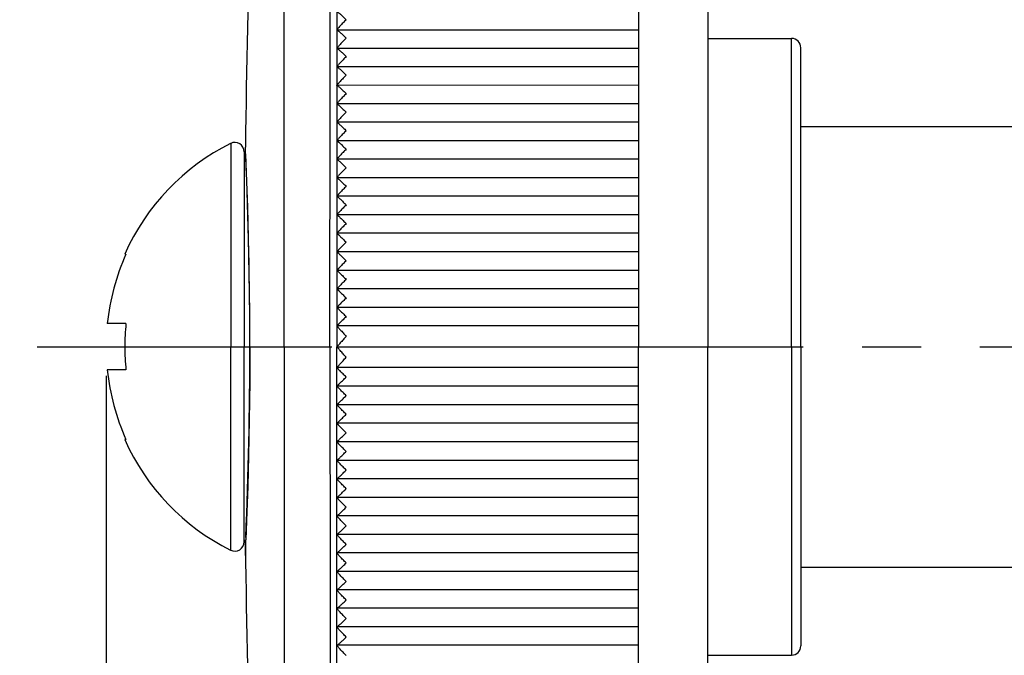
# Model space of a CAD drawing. Header units: millimetres. Extents: x 3128 to 4464, y 361 to 1027.
# Tile 8 of 19: x 3182 to 3204, y 841 to 855. Entities that reach past the tile are written whole.
import ezdxf

# ---------------------------------------------------------------- set-up
doc = ezdxf.new("R2010")
doc.units = ezdxf.units.MM
doc.header["$LTSCALE"] = 0.1
doc.linetypes.add('CENTERX2', pattern=[101.6, 63.5, -12.7, 12.7, -12.7])
for name, color, linetype in [('03___PRT_ALL_CURVES', 7, 'Continuous'), ('CENTER', 1, 'CENTERX2'), ('DIM', 3, 'Continuous')]:
    doc.layers.add(name, color=color, linetype=linetype)
doc.styles.get("Standard").update_dxf_attribs({"font": 'arial_0.ttf'})
doc.dimstyles.new('ISO-25', dxfattribs={"dimtxt": 2.5, "dimasz": 2.5, "dimexe": 1.25, "dimexo": 0.625, "dimtad": 1, "dimtxsty": 'Standard', "dimcen": 2.5, "dimadec": 0, "dimazin": 0, "dimtfac": 1, "dimtmove": 0, "dimatfit": 3, "dimfxl": 1, "dimarcsym": 0})

# ---------------------------------------------------------------- blocks, each defined once
blk = doc.blocks.new('*D146')
at = {"layer": 'Defpoints', "color": 0, "transparency": 16777216}
for p in [(3229.939, 907.135), (3169.203, 836.135), (3184.28, 836.135)]:
    blk.add_point(p, dxfattribs=at)
at = {"layer": 'DIM', "color": 0, "lineweight": -2, "transparency": 16777216}
for p, q in [((3229.314, 907.135), (3167.953, 907.135)), ((3169.203, 904.635), (3169.203, 838.635)), ((3183.655, 836.135), (3167.953, 836.135))]:
    blk.add_line(p, q, dxfattribs=at)
at = {"layer": 'DIM', "color": 0, "transparency": 16777216}
for points in [[(3168.786, 904.635), (3169.62, 904.635), (3169.203, 907.135)], [(3168.786, 838.635), (3169.62, 838.635), (3169.203, 836.135)]]:
    blk.add_solid(points, dxfattribs=at)
at = {"layer": 'DIM', "color": 0, "transparency": 16777216, "insert": (3167.323, 871.635), "char_height": 2.5, "attachment_point": 5, "rotation": 90}
blk.add_mtext('71', dxfattribs=at)
blk = doc.blocks.new('*D147')
at = {"layer": 'Defpoints', "color": 0, "transparency": 16777216}
for p in [(3184.28, 848.135), (3239.254, 840.126), (3184.28, 813.168)]:
    blk.add_point(p, dxfattribs=at)
at = {"layer": 'DIM', "color": 0, "lineweight": -2, "transparency": 16777216}
for p, q in [((3184.28, 847.51), (3184.28, 811.918)), ((3239.254, 839.501), (3239.254, 811.918)), ((3236.754, 813.168), (3186.78, 813.168))]:
    blk.add_line(p, q, dxfattribs=at)
at = {"layer": 'DIM', "color": 0, "transparency": 16777216}
for points in [[(3186.78, 813.585), (3186.78, 812.752), (3184.28, 813.168)], [(3236.754, 813.585), (3236.754, 812.752), (3239.254, 813.168)]]:
    blk.add_solid(points, dxfattribs=at)
at = {"layer": 'DIM', "color": 0, "transparency": 16777216, "insert": (3211.767, 815.065), "char_height": 2.5, "attachment_point": 5}
blk.add_mtext('55', dxfattribs=at)

msp = doc.modelspace()

# ---------------------------------------------------------------- linework, layer by layer
at = {"color": 7, "linetype": 'Continuous'}
for p, q in [((3195.754, 875.135), (3195.754, 848.135)), ((3197.254, 875.135), (3197.254, 848.135)), ((3189.254, 866.507), (3189.254, 848.135)), ((3189.254, 854.965), (3189.256, 854.967)), ((3195.754, 854.967), (3189.254, 854.965)), ((3197.254, 854.785), (3199.054, 854.785)), ((3199.054, 848.135), (3199.054, 854.785)), ((3189.254, 854.568), (3189.256, 854.57)), ((3195.754, 854.57), (3189.254, 854.568)), ((3199.254, 848.135), (3199.254, 854.585)), ((3189.254, 854.171), (3189.256, 854.172)), ((3195.754, 854.172), (3189.254, 854.171)), ((3189.254, 853.774), (3189.255, 853.775)), ((3195.754, 853.775), (3189.254, 853.774)), ((3189.254, 853.376), (3189.255, 853.377)), ((3195.754, 853.377), (3189.254, 853.376)), ((3189.254, 852.977), (3189.255, 852.978)), ((3195.754, 852.978), (3189.254, 852.977)), ((3199.254, 852.885), (3204.254, 852.885)), ((3186.965, 852.522), (3186.965, 848.135)), ((3187.283, 852.417), (3187.282, 852.442)), ((3187.286, 852.352), (3187.283, 852.417)), ((3189.254, 852.579), (3189.255, 852.58)), ((3195.754, 852.58), (3189.254, 852.579)), ((3187.254, 852.343), (3187.254, 848.135)), ((3187.29, 852.248), (3187.286, 852.352)), ((3187.312, 851.694), (3187.288, 852.296)), ((3189.254, 852.18), (3189.255, 852.181)), ((3195.754, 852.181), (3189.256, 852.181)), ((3189.254, 851.781), (3189.255, 851.782)), ((3195.754, 851.782), (3189.256, 851.782)), ((3189.254, 851.382), (3189.255, 851.382)), ((3195.754, 851.382), (3189.256, 851.382)), ((3189.254, 850.983), (3189.255, 850.983)), ((3195.754, 850.983), (3189.256, 850.983)), ((3189.254, 850.583), (3189.254, 850.583)), ((3195.754, 850.583), (3189.256, 850.583)), ((3184.708, 850.135), (3184.68, 850.135)), ((3189.254, 850.183), (3189.254, 850.184)), ((3195.754, 850.184), (3189.255, 850.184)), ((3189.254, 849.784), (3189.254, 849.784)), ((3195.754, 849.784), (3189.255, 849.784)), ((3189.254, 849.384), (3189.254, 849.384)), ((3195.754, 849.384), (3189.255, 849.384)), ((3189.254, 848.984), (3189.254, 848.984)), ((3195.754, 848.984), (3189.255, 848.984)), ((3184.708, 848.635), (3184.305, 848.635)), ((3195.754, 848.584), (3189.254, 848.584)), ((3184.68, 848.135), (3187.254, 848.135)), ((3186.965, 843.748), (3186.965, 848.135)), ((3187.254, 843.927), (3187.254, 848.135)), ((3189.254, 829.763), (3189.254, 848.135)), ((3195.754, 821.135), (3195.754, 848.135)), ((3197.254, 821.135), (3197.254, 848.135)), ((3199.054, 848.135), (3199.054, 841.485)), ((3199.254, 848.135), (3199.254, 841.685)), ((3184.708, 847.635), (3184.305, 847.635)), ((3195.754, 847.686), (3189.254, 847.686)), ((3189.254, 847.286), (3189.254, 847.286)), ((3195.754, 847.286), (3189.255, 847.286)), ((3189.254, 846.886), (3189.254, 846.886)), ((3195.754, 846.886), (3189.255, 846.886)), ((3189.254, 846.486), (3189.254, 846.486)), ((3195.754, 846.486), (3189.255, 846.486)), ((3184.708, 846.135), (3184.68, 846.135)), ((3189.254, 846.086), (3189.254, 846.086)), ((3195.754, 846.086), (3189.255, 846.086)), ((3189.254, 845.686), (3189.254, 845.686)), ((3195.754, 845.686), (3189.256, 845.686)), ((3189.254, 845.287), (3189.255, 845.287)), ((3195.754, 845.287), (3189.256, 845.287)), ((3189.254, 844.888), (3189.255, 844.887)), ((3195.754, 844.887), (3189.256, 844.887)), ((3187.312, 844.575), (3187.288, 843.973)), ((3189.254, 844.488), (3189.255, 844.488)), ((3195.754, 844.488), (3189.256, 844.488)), ((3187.286, 843.917), (3187.283, 843.852)), ((3187.29, 844.021), (3187.286, 843.917)), ((3189.254, 844.089), (3189.255, 844.089)), ((3195.754, 844.089), (3189.256, 844.089)), ((3187.283, 843.852), (3187.282, 843.827)), ((3189.254, 843.691), (3189.255, 843.69)), ((3195.754, 843.69), (3189.254, 843.691)), ((3189.254, 843.292), (3189.255, 843.291)), ((3195.754, 843.291), (3189.254, 843.292)), ((3199.254, 843.385), (3204.254, 843.385)), ((3189.254, 842.894), (3189.255, 842.893)), ((3195.754, 842.893), (3189.254, 842.894)), ((3189.254, 842.496), (3189.255, 842.495)), ((3195.754, 842.495), (3189.254, 842.496)), ((3189.254, 842.098), (3189.256, 842.097)), ((3195.754, 842.097), (3189.254, 842.098)), ((3189.254, 841.701), (3189.256, 841.7)), ((3195.754, 841.7), (3189.254, 841.701)), ((3197.254, 841.485), (3199.054, 841.485))]:
    msp.add_line(p, q, dxfattribs=at)
msp.add_line((3189.254, 848.135), (3195.754, 848.135))
for points in [[(3187.378, 848.135), (3187.375, 848.88), (3187.365, 849.711), (3187.349, 850.476), (3187.331, 851.146), (3187.312, 851.694)], [(3187.378, 848.135), (3187.375, 847.39), (3187.365, 846.559), (3187.349, 845.793), (3187.331, 845.123), (3187.312, 844.575)]]:
    msp.add_lwpolyline(points, dxfattribs=at)
for centre, start, end in [((3304.899, 914.811), 346.72982, 346.72982), ((3305.4, 914.629), 343.19785, 343.19785)]:
    msp.add_arc(centre, 112, start, end)
for centre, radius, start, end in [((3520.629, 848.132), 333.375, 175.72053, 179.25926), ((3199.054, 854.585), 0.2, 0, 90), ((3189.159, 848.135), 4.905, 116.5793, 155.9383), ((3187.054, 852.343), 0.2, 0, 116.5793), ((3090.922, 848.134), 96.456, 0.0005, 2.44477), ((3189.159, 848.135), 4.88, 155.8043, 174.1189), ((3189.159, 848.135), 4.479, 173.5907, 180), ((3189.159, 848.135), 4.479, 180, 186.4093), ((3090.922, 848.136), 96.456, 357.55523, 359.9995), ((3189.159, 848.135), 4.88, 185.8811, 204.1957), ((3189.159, 848.135), 4.905, 204.0617, 243.4207), ((3187.054, 843.927), 0.2, 243.4207, 0), ((3520.629, 848.137), 333.375, 180.74074, 184.27947), ((3199.054, 841.685), 0.2, 270, 0)]:
    msp.add_arc(centre, radius, start, end, dxfattribs=at)
for points, knots in [([(3189.105, 848.135), (3189.105, 849.411), (3189.106, 851.956), (3189.11, 855.758), (3189.116, 859.513), (3189.124, 862.597), (3189.131, 865.011), (3189.138, 866.757), (3189.145, 868.436), (3189.152, 869.781), (3189.158, 870.797), (3189.163, 871.499), (3189.167, 872.144), (3189.171, 872.717), (3189.174, 873.141), (3189.177, 873.43), (3189.178, 873.602), (3189.179, 873.739), (3189.18, 873.839), (3189.18, 873.9), (3189.181, 873.928), (3189.181, 873.935)], [0, 0, 0, 0, 0.148374, 0.296009, 0.441997, 0.584993, 0.654701, 0.722633, 0.788083, 0.849925, 0.878951, 0.906289, 0.931487, 0.953954, 0.972937, 0.980845, 0.987537, 0.992895, 0.99681, 0.999197, 1, 1, 1, 1]), ([(3188.117, 848.135), (3188.117, 849.352), (3188.118, 851.781), (3188.121, 855.409), (3188.125, 858.995), (3188.132, 861.943), (3188.138, 864.253), (3188.143, 865.93), (3188.149, 867.548), (3188.155, 868.849), (3188.161, 869.839), (3188.165, 870.529), (3188.169, 871.169), (3188.173, 871.745), (3188.176, 872.177), (3188.179, 872.475), (3188.18, 872.654), (3188.182, 872.8), (3188.182, 872.907), (3188.184, 872.972), (3188.183, 873.002), (3188.184, 873.009)], [0, 0, 0, 0, 0.146819, 0.292938, 0.437507, 0.579289, 0.648529, 0.716152, 0.781526, 0.843671, 0.873051, 0.900916, 0.926846, 0.950269, 0.970397, 0.978909, 0.986191, 0.992083, 0.99643, 0.9991, 1, 1, 1, 1]), ([(3189.454, 855.19), (3189.432, 855.168), (3189.398, 855.134), (3189.356, 855.089), (3189.326, 855.057), (3189.299, 855.026), (3189.279, 855.003), (3189.267, 854.987), (3189.26, 854.978), (3189.256, 854.971), (3189.254, 854.967), (3189.254, 854.965)], [0, 0, 0, 0, 0.315708, 0.470198, 0.618001, 0.754176, 0.871121, 0.918781, 0.956997, 0.984383, 1, 1, 1, 1]), ([(3189.26, 855.363), (3189.264, 855.361), (3189.275, 855.353), (3189.293, 855.339), (3189.316, 855.32), (3189.35, 855.29), (3189.397, 855.246), (3189.435, 855.209), (3189.454, 855.19)], [0, 0, 0, 0, 0.058643, 0.149723, 0.26384, 0.394346, 0.686138, 1, 1, 1, 1]), ([(3189.259, 854.966), (3189.263, 854.964), (3189.274, 854.957), (3189.292, 854.943), (3189.314, 854.924), (3189.349, 854.893), (3189.396, 854.849), (3189.435, 854.811), (3189.454, 854.792)], [0, 0, 0, 0, 0.055734, 0.145486, 0.259389, 0.390338, 0.683946, 1, 1, 1, 1]), ([(3189.454, 854.792), (3189.432, 854.769), (3189.398, 854.736), (3189.356, 854.691), (3189.326, 854.659), (3189.299, 854.629), (3189.279, 854.606), (3189.267, 854.59), (3189.26, 854.581), (3189.256, 854.574), (3189.254, 854.57), (3189.254, 854.568)], [0, 0, 0, 0, 0.316784, 0.47163, 0.619638, 0.755831, 0.87256, 0.920002, 0.957913, 0.984898, 1, 1, 1, 1]), ([(3189.258, 854.569), (3189.262, 854.568), (3189.273, 854.56), (3189.29, 854.547), (3189.313, 854.527), (3189.348, 854.496), (3189.396, 854.451), (3189.434, 854.413), (3189.454, 854.393)], [0, 0, 0, 0, 0.053021, 0.141524, 0.255242, 0.386617, 0.681928, 1, 1, 1, 1]), ([(3189.454, 854.393), (3189.432, 854.371), (3189.399, 854.337), (3189.356, 854.292), (3189.326, 854.26), (3189.299, 854.23), (3189.279, 854.208), (3189.267, 854.192), (3189.26, 854.183), (3189.256, 854.176), (3189.254, 854.173), (3189.254, 854.171)], [0, 0, 0, 0, 0.317855, 0.473056, 0.621267, 0.757479, 0.873991, 0.921217, 0.958825, 0.985411, 1, 1, 1, 1]), ([(3189.257, 854.172), (3189.261, 854.17), (3189.271, 854.163), (3189.289, 854.149), (3189.311, 854.13), (3189.347, 854.098), (3189.395, 854.052), (3189.434, 854.014), (3189.454, 853.994)], [0, 0, 0, 0, 0.050488, 0.13782, 0.251378, 0.383161, 0.68007, 1, 1, 1, 1]), ([(3189.454, 853.994), (3189.432, 853.972), (3189.399, 853.938), (3189.356, 853.893), (3189.326, 853.861), (3189.299, 853.832), (3189.279, 853.809), (3189.267, 853.794), (3189.26, 853.785), (3189.256, 853.779), (3189.254, 853.775), (3189.254, 853.774)], [0, 0, 0, 0, 0.318922, 0.474476, 0.622889, 0.759117, 0.875413, 0.922424, 0.959731, 0.985922, 1, 1, 1, 1]), ([(3189.257, 853.774), (3189.261, 853.773), (3189.27, 853.765), (3189.288, 853.752), (3189.31, 853.732), (3189.346, 853.7), (3189.394, 853.654), (3189.434, 853.615), (3189.454, 853.595)], [0, 0, 0, 0, 0.048129, 0.134366, 0.247789, 0.379963, 0.678368, 1, 1, 1, 1]), ([(3189.454, 853.595), (3189.432, 853.572), (3189.399, 853.539), (3189.356, 853.494), (3189.326, 853.462), (3189.299, 853.433), (3189.279, 853.411), (3189.267, 853.395), (3189.26, 853.387), (3189.256, 853.381), (3189.254, 853.377), (3189.254, 853.376)], [0, 0, 0, 0, 0.319987, 0.475893, 0.624507, 0.760752, 0.876833, 0.923628, 0.960635, 0.986432, 1, 1, 1, 1]), ([(3189.256, 853.376), (3189.26, 853.375), (3189.27, 853.368), (3189.287, 853.354), (3189.309, 853.334), (3189.335, 853.311), (3189.363, 853.284), (3189.403, 853.246), (3189.434, 853.216), (3189.454, 853.195)], [0, 0, 0, 0, 0.045922, 0.131134, 0.24444, 0.37699, 0.522441, 0.676803, 1, 1, 1, 1]), ([(3189.454, 853.195), (3189.432, 853.173), (3189.399, 853.139), (3189.356, 853.095), (3189.326, 853.063), (3189.299, 853.034), (3189.279, 853.012), (3189.267, 852.997), (3189.26, 852.988), (3189.256, 852.982), (3189.254, 852.979), (3189.254, 852.977)], [0, 0, 0, 0, 0.321047, 0.477303, 0.626116, 0.762376, 0.878241, 0.924823, 0.961532, 0.986939, 1, 1, 1, 1]), ([(3189.256, 852.978), (3189.26, 852.977), (3189.269, 852.969), (3189.286, 852.956), (3189.308, 852.936), (3189.334, 852.912), (3189.362, 852.885), (3189.403, 852.846), (3189.433, 852.816), (3189.454, 852.795)], [0, 0, 0, 0, 0.043872, 0.128131, 0.241342, 0.374252, 0.520311, 0.675378, 1, 1, 1, 1]), ([(3189.454, 852.795), (3189.432, 852.773), (3189.399, 852.739), (3189.356, 852.695), (3189.326, 852.663), (3189.299, 852.634), (3189.279, 852.613), (3189.267, 852.598), (3189.26, 852.589), (3189.256, 852.583), (3189.254, 852.58), (3189.254, 852.579)], [0, 0, 0, 0, 0.322105, 0.478709, 0.62772, 0.763994, 0.879644, 0.926013, 0.962425, 0.987444, 1, 1, 1, 1]), ([(3189.454, 852.395), (3189.432, 852.373), (3189.399, 852.339), (3189.356, 852.295), (3189.326, 852.264), (3189.299, 852.235), (3189.28, 852.213), (3189.267, 852.198), (3189.26, 852.19), (3189.256, 852.184), (3189.254, 852.181), (3189.254, 852.18)], [0, 0, 0, 0, 0.323162, 0.480113, 0.62932, 0.765608, 0.881043, 0.927199, 0.963315, 0.987947, 1, 1, 1, 1]), ([(3189.255, 852.579), (3189.256, 852.579), (3189.259, 852.578), (3189.264, 852.574), (3189.272, 852.568), (3189.285, 852.557), (3189.305, 852.539), (3189.331, 852.515), (3189.36, 852.487), (3189.402, 852.447), (3189.433, 852.416), (3189.454, 852.395)], [0, 0, 0, 0, 0.012594, 0.037037, 0.072548, 0.117658, 0.23014, 0.364012, 0.512056, 0.669648, 1, 1, 1, 1]), ([(3189.454, 851.995), (3189.432, 851.972), (3189.399, 851.939), (3189.356, 851.895), (3189.326, 851.864), (3189.299, 851.835), (3189.28, 851.813), (3189.267, 851.799), (3189.26, 851.791), (3189.256, 851.785), (3189.254, 851.782), (3189.254, 851.781)], [0, 0, 0, 0, 0.324219, 0.481517, 0.63092, 0.76722, 0.882438, 0.928381, 0.964201, 0.988447, 1, 1, 1, 1]), ([(3189.255, 852.181), (3189.256, 852.181), (3189.259, 852.179), (3189.264, 852.175), (3189.271, 852.169), (3189.285, 852.158), (3189.304, 852.14), (3189.331, 852.115), (3189.36, 852.088), (3189.401, 852.047), (3189.433, 852.016), (3189.454, 851.995)], [0, 0, 0, 0, 0.012085, 0.036185, 0.071479, 0.116489, 0.22903, 0.363123, 0.511445, 0.669297, 1, 1, 1, 1]), ([(3189.255, 851.782), (3189.256, 851.781), (3189.258, 851.779), (3189.264, 851.776), (3189.271, 851.77), (3189.284, 851.758), (3189.304, 851.74), (3189.33, 851.716), (3189.359, 851.688), (3189.401, 851.647), (3189.433, 851.616), (3189.454, 851.594)], [0, 0, 0, 0, 0.011578, 0.035337, 0.070413, 0.115324, 0.227925, 0.362239, 0.510838, 0.66895, 1, 1, 1, 1]), ([(3189.454, 851.594), (3189.432, 851.572), (3189.399, 851.539), (3189.356, 851.494), (3189.326, 851.463), (3189.303, 851.439), (3189.286, 851.421), (3189.276, 851.409), (3189.267, 851.399), (3189.26, 851.391), (3189.257, 851.386), (3189.254, 851.383), (3189.254, 851.382)], [0, 0, 0, 0, 0.325274, 0.482917, 0.632514, 0.768825, 0.829652, 0.883827, 0.929557, 0.965083, 0.988946, 1, 1, 1, 1]), ([(3189.255, 851.382), (3189.256, 851.382), (3189.258, 851.38), (3189.263, 851.377), (3189.27, 851.37), (3189.284, 851.359), (3189.303, 851.34), (3189.33, 851.316), (3189.359, 851.287), (3189.401, 851.247), (3189.433, 851.215), (3189.454, 851.194)], [0, 0, 0, 0, 0.011075, 0.034497, 0.069357, 0.114168, 0.22683, 0.361366, 0.510242, 0.668612, 1, 1, 1, 1]), ([(3189.454, 851.194), (3189.432, 851.171), (3189.399, 851.138), (3189.356, 851.094), (3189.326, 851.063), (3189.303, 851.038), (3189.286, 851.021), (3189.276, 851.009), (3189.267, 850.999), (3189.26, 850.992), (3189.257, 850.986), (3189.254, 850.984), (3189.254, 850.983)], [0, 0, 0, 0, 0.326327, 0.484314, 0.634103, 0.770423, 0.831172, 0.885206, 0.930724, 0.965956, 0.98944, 1, 1, 1, 1]), ([(3189.254, 850.983), (3189.255, 850.983), (3189.258, 850.981), (3189.263, 850.977), (3189.27, 850.971), (3189.283, 850.959), (3189.303, 850.941), (3189.329, 850.915), (3189.359, 850.887), (3189.401, 850.846), (3189.433, 850.814), (3189.454, 850.793)], [0, 0, 0, 0, 0.010576, 0.033667, 0.068312, 0.113025, 0.225748, 0.360505, 0.509658, 0.668283, 1, 1, 1, 1]), ([(3189.454, 850.793), (3189.432, 850.77), (3189.399, 850.737), (3189.356, 850.693), (3189.326, 850.662), (3189.303, 850.638), (3189.286, 850.62), (3189.276, 850.609), (3189.267, 850.599), (3189.26, 850.592), (3189.257, 850.587), (3189.254, 850.584), (3189.254, 850.583)], [0, 0, 0, 0, 0.327378, 0.485707, 0.635686, 0.772014, 0.832685, 0.886578, 0.931884, 0.966825, 0.989931, 1, 1, 1, 1]), ([(3189.254, 850.583), (3189.255, 850.583), (3189.258, 850.581), (3189.263, 850.577), (3189.27, 850.571), (3189.279, 850.563), (3189.289, 850.553), (3189.306, 850.537), (3189.329, 850.515), (3189.358, 850.487), (3189.4, 850.445), (3189.432, 850.413), (3189.454, 850.392)], [0, 0, 0, 0, 0.010083, 0.032847, 0.067281, 0.111894, 0.164931, 0.224679, 0.359658, 0.509087, 0.667965, 1, 1, 1, 1]), ([(3189.454, 850.392), (3189.432, 850.369), (3189.399, 850.336), (3189.356, 850.292), (3189.326, 850.261), (3189.303, 850.237), (3189.286, 850.22), (3189.276, 850.209), (3189.267, 850.199), (3189.26, 850.192), (3189.257, 850.187), (3189.254, 850.184), (3189.254, 850.183)], [0, 0, 0, 0, 0.328427, 0.487095, 0.637262, 0.773595, 0.834187, 0.887938, 0.933033, 0.967684, 0.990416, 1, 1, 1, 1]), ([(3189.254, 850.184), (3189.255, 850.183), (3189.257, 850.181), (3189.262, 850.178), (3189.269, 850.171), (3189.278, 850.163), (3189.289, 850.153), (3189.305, 850.137), (3189.328, 850.115), (3189.358, 850.086), (3189.4, 850.044), (3189.432, 850.012), (3189.454, 849.99)], [0, 0, 0, 0, 0.009596, 0.032037, 0.066261, 0.110776, 0.163809, 0.223623, 0.358823, 0.508528, 0.667655, 1, 1, 1, 1]), ([(3189.454, 849.99), (3189.432, 849.968), (3189.399, 849.935), (3189.356, 849.891), (3189.326, 849.861), (3189.303, 849.837), (3189.286, 849.819), (3189.276, 849.808), (3189.267, 849.799), (3189.26, 849.792), (3189.257, 849.787), (3189.254, 849.784), (3189.254, 849.784)], [0, 0, 0, 0, 0.329473, 0.488479, 0.638833, 0.775168, 0.83568, 0.889289, 0.934172, 0.968534, 0.990894, 1, 1, 1, 1]), ([(3189.254, 849.784), (3189.255, 849.784), (3189.257, 849.781), (3189.262, 849.778), (3189.269, 849.771), (3189.278, 849.763), (3189.288, 849.753), (3189.305, 849.737), (3189.328, 849.714), (3189.357, 849.685), (3189.4, 849.643), (3189.432, 849.611), (3189.454, 849.589)], [0, 0, 0, 0, 0.009115, 0.031236, 0.065252, 0.109669, 0.162698, 0.222576, 0.357999, 0.507977, 0.667352, 1, 1, 1, 1]), ([(3189.454, 849.589), (3189.432, 849.567), (3189.399, 849.534), (3189.356, 849.49), (3189.326, 849.46), (3189.303, 849.436), (3189.286, 849.419), (3189.276, 849.408), (3189.267, 849.398), (3189.26, 849.391), (3189.257, 849.387), (3189.254, 849.385), (3189.254, 849.384)], [0, 0, 0, 0, 0.330517, 0.48986, 0.640397, 0.776733, 0.837163, 0.890629, 0.9353, 0.969373, 0.991365, 1, 1, 1, 1]), ([(3189.254, 849.384), (3189.255, 849.384), (3189.257, 849.381), (3189.262, 849.378), (3189.268, 849.371), (3189.277, 849.363), (3189.288, 849.353), (3189.304, 849.336), (3189.327, 849.314), (3189.357, 849.285), (3189.4, 849.242), (3189.432, 849.21), (3189.454, 849.188)], [0, 0, 0, 0, 0.008641, 0.030446, 0.064255, 0.108573, 0.161597, 0.22154, 0.357185, 0.507436, 0.667058, 1, 1, 1, 1]), ([(3189.454, 849.188), (3189.432, 849.165), (3189.399, 849.132), (3189.356, 849.089), (3189.326, 849.059), (3189.303, 849.035), (3189.286, 849.018), (3189.276, 849.007), (3189.267, 848.998), (3189.26, 848.991), (3189.257, 848.987), (3189.254, 848.985), (3189.254, 848.984)], [0, 0, 0, 0, 0.33156, 0.491237, 0.641956, 0.778289, 0.838636, 0.891957, 0.936415, 0.970199, 0.991826, 1, 1, 1, 1]), ([(3189.254, 848.984), (3189.255, 848.984), (3189.257, 848.981), (3189.261, 848.978), (3189.268, 848.971), (3189.277, 848.963), (3189.287, 848.952), (3189.304, 848.936), (3189.327, 848.913), (3189.357, 848.884), (3189.399, 848.841), (3189.432, 848.808), (3189.454, 848.786)], [0, 0, 0, 0, 0.008176, 0.029668, 0.06327, 0.107489, 0.160507, 0.220516, 0.356382, 0.506905, 0.66677, 1, 1, 1, 1]), ([(3189.454, 848.786), (3189.443, 848.775), (3189.421, 848.753), (3189.388, 848.72), (3189.356, 848.688), (3189.326, 848.657), (3189.303, 848.634), (3189.286, 848.617), (3189.276, 848.606), (3189.267, 848.598), (3189.261, 848.591), (3189.257, 848.588), (3189.256, 848.586), (3189.254, 848.585), (3189.254, 848.584)], [0, 0, 0, 0, 0.167349, 0.332621, 0.492639, 0.643543, 0.779873, 0.840136, 0.893309, 0.937546, 0.971032, 0.983269, 0.992284, 1, 1, 1, 1]), ([(3189.254, 848.584), (3189.254, 848.584), (3189.255, 848.583), (3189.256, 848.582), (3189.258, 848.58), (3189.262, 848.576), (3189.268, 848.569), (3189.277, 848.559), (3189.288, 848.546), (3189.305, 848.528), (3189.328, 848.502), (3189.358, 848.468), (3189.389, 848.433), (3189.421, 848.397), (3189.443, 848.372), (3189.454, 848.36)], [0, 0, 0, 0, 0.001879, 0.007657, 0.017102, 0.029978, 0.065079, 0.110999, 0.165654, 0.226981, 0.364116, 0.514257, 0.672416, 0.835236, 1, 1, 1, 1]), ([(3189.454, 848.36), (3189.432, 848.336), (3189.4, 848.299), (3189.358, 848.252), (3189.328, 848.218), (3189.305, 848.192), (3189.288, 848.173), (3189.277, 848.161), (3189.268, 848.151), (3189.262, 848.143), (3189.258, 848.139), (3189.256, 848.137), (3189.255, 848.135), (3189.254, 848.135), (3189.254, 848.135)], [0, 0, 0, 0, 0.326665, 0.484494, 0.634555, 0.771719, 0.833032, 0.887724, 0.933914, 0.969328, 0.982327, 0.991906, 0.997863, 1, 1, 1, 1]), ([(3188.117, 848.135), (3188.117, 846.917), (3188.118, 844.488), (3188.121, 840.861), (3188.125, 837.275), (3188.132, 834.327), (3188.138, 832.016), (3188.143, 830.339), (3188.149, 828.721), (3188.155, 827.42), (3188.161, 826.43), (3188.165, 825.741), (3188.169, 825.101), (3188.173, 824.524), (3188.176, 824.093), (3188.179, 823.795), (3188.18, 823.615), (3188.182, 823.47), (3188.182, 823.363), (3188.184, 823.297), (3188.183, 823.268), (3188.184, 823.26)], [0, 0, 0, 0, 0.146819, 0.292938, 0.437507, 0.579289, 0.648529, 0.716152, 0.781526, 0.843671, 0.873051, 0.900916, 0.926846, 0.950269, 0.970397, 0.978909, 0.986191, 0.992083, 0.99643, 0.9991, 1, 1, 1, 1]), ([(3189.105, 848.135), (3189.105, 846.859), (3189.106, 844.313), (3189.11, 840.512), (3189.116, 836.757), (3189.124, 833.672), (3189.131, 831.259), (3189.138, 829.512), (3189.145, 827.833), (3189.152, 826.489), (3189.158, 825.472), (3189.163, 824.771), (3189.167, 824.126), (3189.171, 823.553), (3189.174, 823.128), (3189.177, 822.839), (3189.178, 822.668), (3189.179, 822.53), (3189.18, 822.43), (3189.18, 822.369), (3189.181, 822.342), (3189.181, 822.335)], [0, 0, 0, 0, 0.148374, 0.296009, 0.441997, 0.584993, 0.654701, 0.722633, 0.788083, 0.849925, 0.878951, 0.906289, 0.931487, 0.953954, 0.972937, 0.980845, 0.987537, 0.992895, 0.99681, 0.999197, 1, 1, 1, 1]), ([(3189.454, 847.909), (3189.432, 847.934), (3189.4, 847.97), (3189.358, 848.018), (3189.328, 848.051), (3189.305, 848.077), (3189.288, 848.096), (3189.277, 848.109), (3189.268, 848.119), (3189.262, 848.126), (3189.258, 848.13), (3189.256, 848.133), (3189.255, 848.134), (3189.254, 848.135), (3189.254, 848.135)], [0, 0, 0, 0, 0.326665, 0.484494, 0.634555, 0.771719, 0.833032, 0.887724, 0.933914, 0.969328, 0.982327, 0.991906, 0.997863, 1, 1, 1, 1]), ([(3189.254, 847.686), (3189.254, 847.685), (3189.255, 847.687), (3189.256, 847.687), (3189.258, 847.69), (3189.262, 847.694), (3189.268, 847.701), (3189.277, 847.711), (3189.288, 847.723), (3189.305, 847.742), (3189.328, 847.768), (3189.358, 847.801), (3189.389, 847.836), (3189.421, 847.873), (3189.443, 847.897), (3189.454, 847.909)], [0, 0, 0, 0, 0.001879, 0.007657, 0.017102, 0.029978, 0.065079, 0.110999, 0.165654, 0.226981, 0.364116, 0.514257, 0.672416, 0.835236, 1, 1, 1, 1]), ([(3189.454, 847.483), (3189.443, 847.494), (3189.421, 847.517), (3189.388, 847.55), (3189.356, 847.582), (3189.326, 847.612), (3189.303, 847.636), (3189.286, 847.652), (3189.276, 847.663), (3189.267, 847.672), (3189.261, 847.678), (3189.257, 847.682), (3189.256, 847.684), (3189.254, 847.685), (3189.254, 847.686)], [0, 0, 0, 0, 0.167349, 0.332621, 0.492639, 0.643543, 0.779873, 0.840136, 0.893309, 0.937546, 0.971032, 0.983269, 0.992284, 1, 1, 1, 1]), ([(3189.254, 847.286), (3189.255, 847.286), (3189.257, 847.288), (3189.261, 847.292), (3189.268, 847.298), (3189.277, 847.307), (3189.287, 847.317), (3189.304, 847.334), (3189.327, 847.356), (3189.357, 847.386), (3189.399, 847.428), (3189.432, 847.461), (3189.454, 847.483)], [0, 0, 0, 0, 0.008176, 0.029668, 0.06327, 0.107489, 0.160507, 0.220516, 0.356382, 0.506905, 0.66677, 1, 1, 1, 1]), ([(3189.454, 847.082), (3189.432, 847.104), (3189.399, 847.137), (3189.356, 847.181), (3189.326, 847.211), (3189.303, 847.235), (3189.286, 847.252), (3189.276, 847.262), (3189.267, 847.271), (3189.26, 847.278), (3189.257, 847.283), (3189.254, 847.285), (3189.254, 847.286)], [0, 0, 0, 0, 0.33156, 0.491237, 0.641956, 0.778289, 0.838636, 0.891957, 0.936415, 0.970199, 0.991826, 1, 1, 1, 1]), ([(3189.254, 846.886), (3189.255, 846.886), (3189.257, 846.888), (3189.262, 846.892), (3189.268, 846.898), (3189.277, 846.907), (3189.288, 846.917), (3189.304, 846.933), (3189.327, 846.956), (3189.357, 846.985), (3189.4, 847.027), (3189.432, 847.06), (3189.454, 847.082)], [0, 0, 0, 0, 0.008641, 0.030446, 0.064255, 0.108573, 0.161597, 0.22154, 0.357185, 0.507436, 0.667058, 1, 1, 1, 1]), ([(3189.454, 846.68), (3189.432, 846.703), (3189.399, 846.736), (3189.356, 846.779), (3189.326, 846.81), (3189.303, 846.834), (3189.286, 846.851), (3189.276, 846.862), (3189.267, 846.871), (3189.26, 846.878), (3189.257, 846.883), (3189.254, 846.885), (3189.254, 846.886)], [0, 0, 0, 0, 0.330517, 0.48986, 0.640397, 0.776733, 0.837163, 0.890629, 0.9353, 0.969373, 0.991365, 1, 1, 1, 1]), ([(3189.254, 846.486), (3189.255, 846.486), (3189.257, 846.488), (3189.262, 846.492), (3189.269, 846.498), (3189.278, 846.507), (3189.288, 846.517), (3189.305, 846.533), (3189.328, 846.555), (3189.357, 846.584), (3189.4, 846.626), (3189.432, 846.658), (3189.454, 846.68)], [0, 0, 0, 0, 0.009115, 0.031236, 0.065252, 0.109669, 0.162698, 0.222576, 0.357999, 0.507977, 0.667352, 1, 1, 1, 1]), ([(3189.454, 846.279), (3189.432, 846.301), (3189.399, 846.335), (3189.356, 846.378), (3189.326, 846.409), (3189.303, 846.433), (3189.286, 846.45), (3189.276, 846.461), (3189.267, 846.471), (3189.26, 846.478), (3189.257, 846.483), (3189.254, 846.485), (3189.254, 846.486)], [0, 0, 0, 0, 0.329473, 0.488479, 0.638833, 0.775168, 0.83568, 0.889289, 0.934172, 0.968534, 0.990894, 1, 1, 1, 1]), ([(3189.254, 846.086), (3189.255, 846.086), (3189.257, 846.088), (3189.262, 846.092), (3189.269, 846.098), (3189.278, 846.107), (3189.289, 846.117), (3189.305, 846.132), (3189.328, 846.155), (3189.358, 846.183), (3189.4, 846.225), (3189.432, 846.257), (3189.454, 846.279)], [0, 0, 0, 0, 0.009596, 0.032037, 0.066261, 0.110776, 0.163809, 0.223623, 0.358823, 0.508528, 0.667655, 1, 1, 1, 1]), ([(3189.454, 845.878), (3189.432, 845.9), (3189.399, 845.934), (3189.356, 845.977), (3189.326, 846.008), (3189.303, 846.032), (3189.286, 846.05), (3189.276, 846.061), (3189.267, 846.07), (3189.26, 846.078), (3189.257, 846.083), (3189.254, 846.085), (3189.254, 846.086)], [0, 0, 0, 0, 0.328427, 0.487095, 0.637262, 0.773595, 0.834187, 0.887938, 0.933033, 0.967684, 0.990416, 1, 1, 1, 1]), ([(3189.254, 845.686), (3189.255, 845.686), (3189.258, 845.689), (3189.263, 845.692), (3189.27, 845.699), (3189.279, 845.707), (3189.289, 845.717), (3189.306, 845.732), (3189.329, 845.754), (3189.358, 845.783), (3189.4, 845.824), (3189.432, 845.856), (3189.454, 845.878)], [0, 0, 0, 0, 0.010083, 0.032847, 0.067281, 0.111894, 0.164931, 0.224679, 0.359658, 0.509087, 0.667965, 1, 1, 1, 1]), ([(3189.454, 845.477), (3189.432, 845.499), (3189.399, 845.533), (3189.356, 845.576), (3189.326, 845.607), (3189.303, 845.632), (3189.286, 845.649), (3189.276, 845.661), (3189.267, 845.67), (3189.26, 845.678), (3189.257, 845.683), (3189.254, 845.685), (3189.254, 845.686)], [0, 0, 0, 0, 0.327378, 0.485707, 0.635686, 0.772014, 0.832685, 0.886578, 0.931884, 0.966825, 0.989931, 1, 1, 1, 1]), ([(3189.254, 845.287), (3189.255, 845.287), (3189.258, 845.289), (3189.263, 845.292), (3189.27, 845.299), (3189.283, 845.311), (3189.303, 845.329), (3189.329, 845.354), (3189.359, 845.382), (3189.401, 845.423), (3189.433, 845.455), (3189.454, 845.477)], [0, 0, 0, 0, 0.010576, 0.033667, 0.068312, 0.113025, 0.225748, 0.360505, 0.509658, 0.668283, 1, 1, 1, 1]), ([(3189.454, 845.076), (3189.432, 845.098), (3189.399, 845.132), (3189.356, 845.176), (3189.326, 845.207), (3189.303, 845.231), (3189.286, 845.249), (3189.276, 845.26), (3189.267, 845.27), (3189.26, 845.278), (3189.257, 845.283), (3189.254, 845.286), (3189.254, 845.287)], [0, 0, 0, 0, 0.326327, 0.484314, 0.634103, 0.770423, 0.831172, 0.885206, 0.930724, 0.965956, 0.98944, 1, 1, 1, 1]), ([(3189.255, 844.887), (3189.256, 844.887), (3189.258, 844.889), (3189.263, 844.893), (3189.27, 844.899), (3189.284, 844.911), (3189.303, 844.929), (3189.33, 844.954), (3189.359, 844.982), (3189.401, 845.023), (3189.433, 845.054), (3189.454, 845.076)], [0, 0, 0, 0, 0.011075, 0.034497, 0.069357, 0.114168, 0.22683, 0.361366, 0.510242, 0.668612, 1, 1, 1, 1]), ([(3189.454, 844.675), (3189.432, 844.698), (3189.399, 844.731), (3189.356, 844.775), (3189.326, 844.806), (3189.303, 844.831), (3189.286, 844.849), (3189.276, 844.86), (3189.267, 844.87), (3189.26, 844.878), (3189.257, 844.884), (3189.254, 844.886), (3189.254, 844.888)], [0, 0, 0, 0, 0.325274, 0.482917, 0.632514, 0.768825, 0.829652, 0.883827, 0.929557, 0.965083, 0.988946, 1, 1, 1, 1]), ([(3189.255, 844.488), (3189.256, 844.488), (3189.258, 844.49), (3189.264, 844.494), (3189.271, 844.5), (3189.284, 844.511), (3189.304, 844.529), (3189.33, 844.554), (3189.359, 844.582), (3189.401, 844.622), (3189.433, 844.654), (3189.454, 844.675)], [0, 0, 0, 0, 0.011578, 0.035337, 0.070413, 0.115324, 0.227925, 0.362239, 0.510838, 0.66895, 1, 1, 1, 1]), ([(3189.454, 844.275), (3189.432, 844.297), (3189.399, 844.33), (3189.356, 844.375), (3189.326, 844.406), (3189.299, 844.435), (3189.28, 844.456), (3189.267, 844.471), (3189.26, 844.479), (3189.256, 844.484), (3189.254, 844.487), (3189.254, 844.488)], [0, 0, 0, 0, 0.324219, 0.481517, 0.63092, 0.76722, 0.882438, 0.928381, 0.964201, 0.988447, 1, 1, 1, 1]), ([(3189.255, 844.089), (3189.256, 844.089), (3189.259, 844.091), (3189.264, 844.094), (3189.271, 844.101), (3189.285, 844.112), (3189.304, 844.13), (3189.331, 844.154), (3189.36, 844.182), (3189.401, 844.222), (3189.433, 844.253), (3189.454, 844.275)], [0, 0, 0, 0, 0.012085, 0.036185, 0.071479, 0.116489, 0.22903, 0.363123, 0.511445, 0.669297, 1, 1, 1, 1]), ([(3189.454, 843.874), (3189.432, 843.897), (3189.399, 843.93), (3189.356, 843.974), (3189.326, 844.006), (3189.299, 844.035), (3189.28, 844.056), (3189.267, 844.071), (3189.26, 844.079), (3189.256, 844.085), (3189.254, 844.088), (3189.254, 844.089)], [0, 0, 0, 0, 0.323162, 0.480113, 0.62932, 0.765608, 0.881043, 0.927199, 0.963315, 0.987947, 1, 1, 1, 1]), ([(3189.255, 843.69), (3189.256, 843.69), (3189.259, 843.692), (3189.264, 843.696), (3189.272, 843.702), (3189.285, 843.713), (3189.305, 843.73), (3189.331, 843.755), (3189.36, 843.782), (3189.402, 843.822), (3189.433, 843.853), (3189.454, 843.874)], [0, 0, 0, 0, 0.012594, 0.037037, 0.072548, 0.117658, 0.23014, 0.364012, 0.512056, 0.669648, 1, 1, 1, 1]), ([(3189.454, 843.474), (3189.432, 843.496), (3189.399, 843.53), (3189.356, 843.574), (3189.326, 843.606), (3189.299, 843.635), (3189.279, 843.657), (3189.267, 843.672), (3189.26, 843.68), (3189.256, 843.686), (3189.254, 843.689), (3189.254, 843.691)], [0, 0, 0, 0, 0.322105, 0.478709, 0.62772, 0.763994, 0.879644, 0.926013, 0.962425, 0.987444, 1, 1, 1, 1]), ([(3189.454, 843.074), (3189.432, 843.097), (3189.399, 843.13), (3189.356, 843.175), (3189.326, 843.206), (3189.299, 843.236), (3189.279, 843.258), (3189.267, 843.273), (3189.26, 843.281), (3189.256, 843.287), (3189.254, 843.291), (3189.254, 843.292)], [0, 0, 0, 0, 0.321047, 0.477303, 0.626116, 0.762376, 0.878241, 0.924823, 0.961532, 0.986939, 1, 1, 1, 1]), ([(3189.256, 843.291), (3189.26, 843.293), (3189.269, 843.3), (3189.286, 843.314), (3189.308, 843.334), (3189.334, 843.357), (3189.362, 843.384), (3189.403, 843.423), (3189.433, 843.453), (3189.454, 843.474)], [0, 0, 0, 0, 0.043872, 0.128131, 0.241342, 0.374252, 0.520311, 0.675378, 1, 1, 1, 1]), ([(3189.256, 842.893), (3189.26, 842.894), (3189.27, 842.902), (3189.287, 842.915), (3189.309, 842.935), (3189.335, 842.959), (3189.363, 842.985), (3189.403, 843.024), (3189.434, 843.054), (3189.454, 843.074)], [0, 0, 0, 0, 0.045922, 0.131134, 0.24444, 0.37699, 0.522441, 0.676803, 1, 1, 1, 1]), ([(3189.454, 842.675), (3189.432, 842.697), (3189.399, 842.731), (3189.356, 842.775), (3189.326, 842.807), (3189.299, 842.836), (3189.279, 842.859), (3189.267, 842.874), (3189.26, 842.883), (3189.256, 842.889), (3189.254, 842.893), (3189.254, 842.894)], [0, 0, 0, 0, 0.319987, 0.475893, 0.624507, 0.760752, 0.876833, 0.923628, 0.960635, 0.986432, 1, 1, 1, 1]), ([(3189.257, 842.495), (3189.261, 842.497), (3189.27, 842.504), (3189.288, 842.518), (3189.31, 842.537), (3189.346, 842.57), (3189.394, 842.616), (3189.434, 842.654), (3189.454, 842.675)], [0, 0, 0, 0, 0.048129, 0.134366, 0.247789, 0.379963, 0.678368, 1, 1, 1, 1]), ([(3189.454, 842.275), (3189.432, 842.298), (3189.399, 842.331), (3189.356, 842.376), (3189.326, 842.408), (3189.299, 842.438), (3189.279, 842.46), (3189.267, 842.476), (3189.26, 842.484), (3189.256, 842.491), (3189.254, 842.495), (3189.254, 842.496)], [0, 0, 0, 0, 0.318922, 0.474476, 0.622889, 0.759117, 0.875413, 0.922424, 0.959731, 0.985922, 1, 1, 1, 1]), ([(3189.257, 842.097), (3189.261, 842.099), (3189.271, 842.106), (3189.289, 842.12), (3189.311, 842.139), (3189.347, 842.172), (3189.395, 842.217), (3189.434, 842.255), (3189.454, 842.275)], [0, 0, 0, 0, 0.050488, 0.13782, 0.251378, 0.383161, 0.68007, 1, 1, 1, 1]), ([(3189.454, 841.876), (3189.432, 841.899), (3189.399, 841.932), (3189.356, 841.977), (3189.326, 842.009), (3189.299, 842.039), (3189.279, 842.062), (3189.267, 842.077), (3189.26, 842.086), (3189.256, 842.093), (3189.254, 842.097), (3189.254, 842.098)], [0, 0, 0, 0, 0.317855, 0.473056, 0.621267, 0.757479, 0.873991, 0.921217, 0.958825, 0.985411, 1, 1, 1, 1]), ([(3189.258, 841.7), (3189.262, 841.702), (3189.273, 841.709), (3189.29, 841.723), (3189.313, 841.742), (3189.348, 841.774), (3189.396, 841.819), (3189.434, 841.857), (3189.454, 841.876)], [0, 0, 0, 0, 0.053021, 0.141524, 0.255242, 0.386617, 0.681928, 1, 1, 1, 1]), ([(3189.454, 841.478), (3189.432, 841.5), (3189.398, 841.534), (3189.356, 841.579), (3189.326, 841.611), (3189.299, 841.641), (3189.279, 841.664), (3189.267, 841.68), (3189.26, 841.689), (3189.256, 841.696), (3189.254, 841.699), (3189.254, 841.701)], [0, 0, 0, 0, 0.316784, 0.47163, 0.619638, 0.755831, 0.87256, 0.920002, 0.957913, 0.984898, 1, 1, 1, 1])]:
    msp.add_open_spline(points, degree=3, knots=knots, dxfattribs=at)
msp.add_open_spline([(3189.256, 854.967), (3189.257, 854.967), (3189.258, 854.967), (3189.259, 854.966)], degree=3, dxfattribs=at)
at = {"layer": '03___PRT_ALL_CURVES', "color": 40, "linetype": 'Continuous'}
for p, q in [((3187.285, 852.634), (3187.282, 852.442)), ((3187.281, 843.879), (3187.28, 843.97)), ((3187.285, 843.636), (3187.282, 843.827))]:
    msp.add_line(p, q, dxfattribs=at)
at = {"layer": '03___PRT_ALL_CURVES', "color": 4, "linetype": 'Continuous'}
msp.add_line((3187.282, 843.827), (3187.281, 843.879), dxfattribs=at)
at = {"layer": 'CENTER'}
msp.add_line((3182.796, 848.135), (3217.254, 848.135), dxfattribs=at)

# ---------------------------------------------------------------- dimensions: what is measured, and where the dimension line sits
at = {"layer": 'DIM'}
dim = msp.add_linear_dim(base=(3169.203, 836.135), p1=(3229.939, 907.135), p2=(3184.28, 836.135), angle=90, dimstyle='ISO-25', dxfattribs=at)
dim.commit()
dim.dimension.update_dxf_attribs({"geometry": '*D146', "text_midpoint": (3167.323, 871.635)})
dim = msp.add_linear_dim(base=(3184.28, 813.168), p1=(3239.254, 840.126), p2=(3184.28, 848.135), text='55', dimstyle='ISO-25', dxfattribs=at)
dim.commit()
dim.dimension.update_dxf_attribs({"geometry": '*D147', "text_midpoint": (3211.767, 815.065)})

doc.saveas('drawing.dxf')
